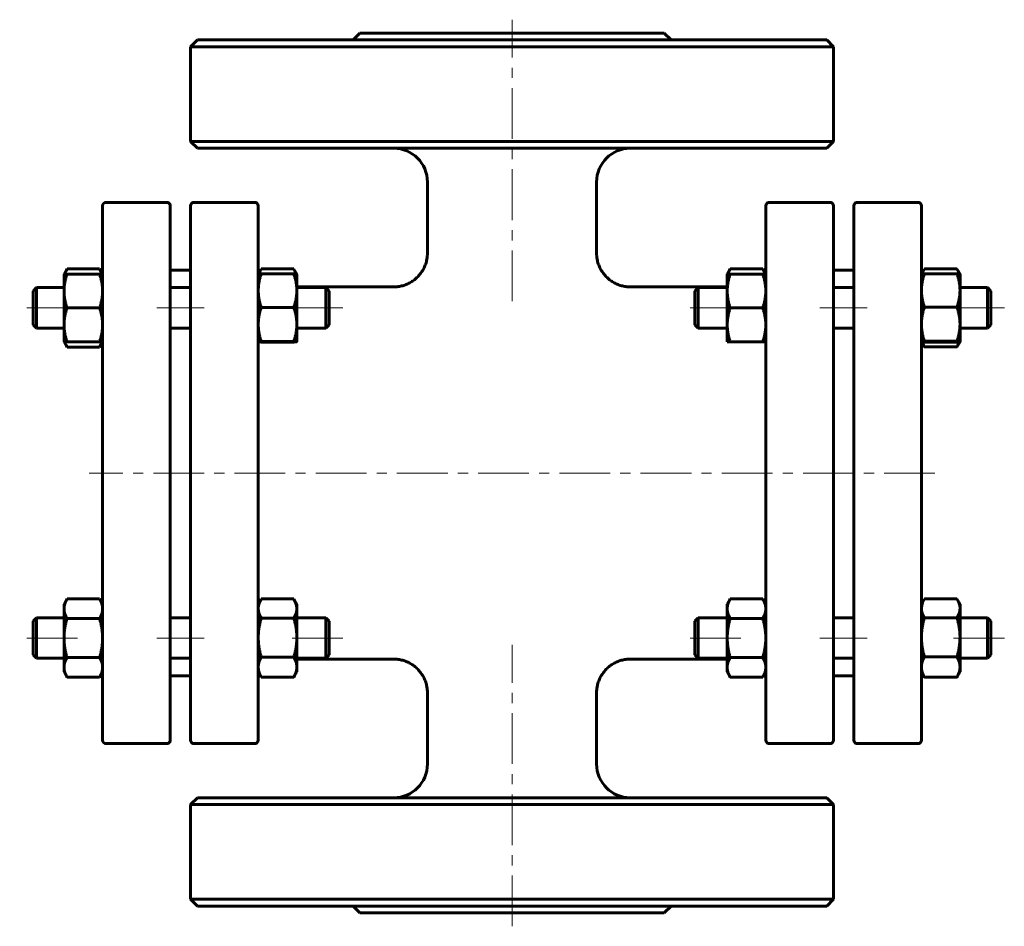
# Model space of a CAD drawing. Header units: millimetres. Extents: x 240 to 386, y 138 to 272.
import ezdxf

# ---------------------------------------------------------------- set-up
doc = ezdxf.new("R2010")
doc.units = ezdxf.units.MM
doc.linetypes.add('K5LT_AXLED', pattern=[12, 7.5, -1.5, 1.5, -1.5])
doc.linetypes.add('K5LT_BASIC', pattern=[0])
doc.layers.add('Системный слой (1)', color=7, linetype='Continuous', true_color=0x6c6c6c)

# ---------------------------------------------------------------- blocks, each defined once
blk = doc.blocks.new('U0')
at = {"layer": 'Системный слой (1)', "linetype": 'K5LT_BASIC', "lineweight": 60}
for p, q in [((378.88, 223.27), (379.01, 223.52)), ((379.01, 223.52), (379.12, 223.77)), ((379.12, 223.77), (379.2, 224))]:
    blk.add_line(p, q, dxfattribs=at)
blk = doc.blocks.new('U1')
at = {"layer": 'Системный слой (1)', "linetype": 'K5LT_BASIC', "lineweight": 60}
for p, q in [((373.8, 234.28), (373.73, 234.07)), ((373.9, 234.5), (373.8, 234.28)), ((374.03, 234.73), (373.9, 234.5)), ((374.04, 234.76), (374.03, 234.73)), ((374.06, 234.78), (374.04, 234.76)), ((374.07, 234.81), (374.06, 234.78))]:
    blk.add_line(p, q, dxfattribs=at)
blk = doc.blocks.new('U2')
at = {"layer": 'Системный слой (1)', "linetype": 'K5LT_BASIC', "lineweight": 60}
for p, q in [((378.89, 234.78), (378.88, 234.81)), ((378.91, 234.76), (378.89, 234.78)), ((378.92, 234.73), (378.91, 234.76)), ((379.05, 234.5), (378.92, 234.73)), ((379.15, 234.28), (379.05, 234.5)), ((379.22, 234.07), (379.15, 234.28))]:
    blk.add_line(p, q, dxfattribs=at)
blk = doc.blocks.new('U3')
at = {"layer": 'Системный слой (1)', "linetype": 'K5LT_BASIC', "lineweight": 60}
for p, q in [((373.75, 224), (373.83, 223.77)), ((373.83, 223.77), (373.94, 223.52)), ((373.94, 223.52), (374.07, 223.27))]:
    blk.add_line(p, q, dxfattribs=at)
blk = doc.blocks.new('U4')
at = {"layer": 'Системный слой (1)', "linetype": 'K5LT_BASIC', "lineweight": 60}
for p, q in [((350.32, 234.54), (350.18, 234.81)), ((350.44, 234.28), (350.32, 234.54)), ((350.52, 234.04), (350.44, 234.28))]:
    blk.add_line(p, q, dxfattribs=at)
blk = doc.blocks.new('U5')
at = {"layer": 'Системный слой (1)', "linetype": 'K5LT_BASIC', "lineweight": 60}
for p, q in [((345.11, 234.28), (345.03, 234.04)), ((345.23, 234.54), (345.11, 234.28)), ((345.37, 234.81), (345.23, 234.54))]:
    blk.add_line(p, q, dxfattribs=at)
blk = doc.blocks.new('U6')
at = {"layer": 'Системный слой (1)', "linetype": 'K5LT_BASIC', "lineweight": 60}
for p, q in [((280.89, 234.79), (280.88, 234.81)), ((280.9, 234.78), (280.89, 234.79)), ((280.91, 234.76), (280.9, 234.78)), ((281.04, 234.52), (280.91, 234.76)), ((281.14, 234.28), (281.04, 234.52)), ((281.22, 234.06), (281.14, 234.28))]:
    blk.add_line(p, q, dxfattribs=at)
blk = doc.blocks.new('U7')
at = {"layer": 'Системный слой (1)', "linetype": 'K5LT_BASIC', "lineweight": 60}
for p, q in [((275.81, 234.28), (275.73, 234.06)), ((275.91, 234.52), (275.81, 234.28)), ((276.04, 234.76), (275.91, 234.52)), ((276.05, 234.78), (276.04, 234.76)), ((276.06, 234.79), (276.05, 234.78)), ((276.07, 234.81), (276.06, 234.79))]:
    blk.add_line(p, q, dxfattribs=at)
blk = doc.blocks.new('U8')
at = {"layer": 'Системный слой (1)', "linetype": 'K5LT_BASIC', "lineweight": 60}
for p, q in [((247.03, 224.04), (247.11, 223.79)), ((247.11, 223.79), (247.23, 223.53)), ((247.23, 223.53), (247.37, 223.26))]:
    blk.add_line(p, q, dxfattribs=at)
blk = doc.blocks.new('U9')
at = {"layer": 'Системный слой (1)', "linetype": 'K5LT_BASIC', "lineweight": 60}
for p, q in [((247.11, 234.28), (247.03, 234.04)), ((247.23, 234.54), (247.11, 234.28)), ((247.37, 234.81), (247.23, 234.54))]:
    blk.add_line(p, q, dxfattribs=at)
blk = doc.blocks.new('U10')
at = {"layer": 'Системный слой (1)', "linetype": 'K5LT_BASIC', "lineweight": 60}
for p, q in [((252.18, 223.26), (252.32, 223.53)), ((252.32, 223.53), (252.44, 223.79)), ((252.44, 223.79), (252.52, 224.04))]:
    blk.add_line(p, q, dxfattribs=at)
blk = doc.blocks.new('U11')
at = {"layer": 'Системный слой (1)', "linetype": 'K5LT_BASIC', "lineweight": 60}
for p, q in [((252.32, 234.54), (252.18, 234.81)), ((252.44, 234.28), (252.32, 234.54)), ((252.52, 234.04), (252.44, 234.28))]:
    blk.add_line(p, q, dxfattribs=at)
blk = doc.blocks.new('U12')
at = {"layer": 'Системный слой (1)', "linetype": 'K5LT_BASIC', "lineweight": 60}
for p, q in [((378.89, 185.99), (378.88, 186.02)), ((378.91, 185.97), (378.89, 185.99)), ((378.92, 185.94), (378.91, 185.97)), ((379.15, 185.49), (378.92, 185.94)), ((379.28, 185.06), (379.15, 185.49)), ((379.33, 184.63), (379.28, 185.06))]:
    blk.add_line(p, q, dxfattribs=at)
blk = doc.blocks.new('U13')
at = {"layer": 'Системный слой (1)', "linetype": 'K5LT_BASIC', "lineweight": 60}
for p, q in [((373.67, 185.06), (373.63, 184.63)), ((373.8, 185.49), (373.67, 185.06)), ((374.03, 185.94), (373.8, 185.49)), ((374.04, 185.97), (374.03, 185.94)), ((374.06, 185.99), (374.04, 185.97)), ((374.07, 186.02), (374.06, 185.99))]:
    blk.add_line(p, q, dxfattribs=at)
blk = doc.blocks.new('U14')
at = {"layer": 'Системный слой (1)', "linetype": 'K5LT_BASIC', "lineweight": 60}
for p, q in [((280.88, 223.99), (281.13, 224.01)), ((281.13, 224.01), (281.27, 224.02)), ((281.27, 224.02), (281.33, 224.04)), ((281.33, 224.04), (281.33, 224.04)), ((281.33, 224.04), (281.33, 224.04)), ((281.33, 224.04), (281.33, 224.04))]:
    blk.add_line(p, q, dxfattribs=at)
blk = doc.blocks.new('U15')
at = {"layer": 'Системный слой (1)', "linetype": 'K5LT_BASIC', "lineweight": 60}
for p, q in [((275.63, 224.04), (275.63, 224.04)), ((275.63, 224.04), (275.63, 224.04)), ((275.63, 224.04), (275.63, 224.04)), ((275.63, 224.04), (275.68, 224.02)), ((275.68, 224.02), (275.83, 224.01)), ((275.83, 224.01), (276.07, 223.99))]:
    blk.add_line(p, q, dxfattribs=at)
blk = doc.blocks.new('U16')
at = {"layer": 'Системный слой (1)', "linetype": 'K5LT_BASIC', "lineweight": 60}
for p, q in [((373.63, 224.04), (373.63, 224.04)), ((373.63, 224.04), (373.63, 224.04)), ((373.63, 224.04), (373.63, 224.04)), ((373.63, 224.04), (373.68, 224.01)), ((373.68, 224.01), (373.83, 223.99)), ((373.83, 223.99), (374.07, 223.97))]:
    blk.add_line(p, q, dxfattribs=at)
blk = doc.blocks.new('U17')
at = {"layer": 'Системный слой (1)', "linetype": 'K5LT_BASIC', "lineweight": 60}
for p, q in [((378.88, 223.97), (379.12, 223.99)), ((379.12, 223.99), (379.27, 224.01)), ((379.27, 224.01), (379.33, 224.04)), ((379.33, 224.04), (379.33, 224.04)), ((379.33, 224.04), (379.33, 224.04)), ((379.33, 224.04), (379.33, 224.04))]:
    blk.add_line(p, q, dxfattribs=at)
blk = doc.blocks.new('U18')
at = {"layer": 'Системный слой (1)', "linetype": 'K5LT_BASIC', "lineweight": 60}
for p, q in [((281.33, 177.14), (295.63, 177.14)), ((330.62, 177.14), (344.93, 177.14))]:
    blk.add_line(p, q, dxfattribs=at)
blk = doc.blocks.new('U19')
at = {"layer": 'Системный слой (1)', "linetype": 'K5LT_BASIC', "lineweight": 60}
for p, q in [((281.33, 232.14), (295.63, 232.14)), ((330.62, 232.14), (344.93, 232.14))]:
    blk.add_line(p, q, dxfattribs=at)
blk = doc.blocks.new('U20')
at = {"layer": 'Системный слой (1)', "linetype": 'K5LT_BASIC', "lineweight": 60}
for p, q in [((280.89, 186), (280.88, 186.02)), ((280.9, 185.99), (280.89, 186)), ((280.91, 185.97), (280.9, 185.99)), ((281.14, 185.5), (280.91, 185.97)), ((281.28, 185.05), (281.14, 185.5)), ((281.33, 184.61), (281.28, 185.05))]:
    blk.add_line(p, q, dxfattribs=at)
blk = doc.blocks.new('U21')
at = {"layer": 'Системный слой (1)', "linetype": 'K5LT_BASIC', "lineweight": 60}
for p, q in [((275.67, 185.05), (275.63, 184.61)), ((275.81, 185.5), (275.67, 185.05)), ((276.04, 185.97), (275.81, 185.5)), ((276.05, 185.99), (276.04, 185.97)), ((276.06, 186), (276.05, 185.99)), ((276.07, 186.02), (276.06, 186))]:
    blk.add_line(p, q, dxfattribs=at)

msp = doc.modelspace()

# ---------------------------------------------------------------- linework, layer by layer
at = {"layer": 'Системный слой (1)', "linetype": 'K5LT_AXLED', "lineweight": 18}
for p, q in [((313.13, 230.03), (313.13, 271.64)), ((248.93, 229.04), (240.38, 229.04)), ((267.63, 229.04), (260.63, 229.04)), ((288.13, 229.04), (279.33, 229.04)), ((346.93, 229.04), (338.13, 229.04)), ((365.63, 229.04), (358.63, 229.04)), ((385.88, 229.04), (377.33, 229.04)), ((375.63, 204.64), (250.63, 204.64)), ((248.93, 180.25), (240.38, 180.25)), ((267.63, 180.25), (260.63, 180.25)), ((288.13, 180.25), (279.33, 180.25)), ((313.13, 137.64), (313.13, 179.26)), ((346.93, 180.25), (338.13, 180.25)), ((365.63, 180.25), (358.63, 180.25)), ((385.88, 180.25), (377.33, 180.25))]:
    msp.add_line(p, q, dxfattribs=at)
at = {"layer": 'Системный слой (1)', "linetype": 'K5LT_BASIC', "lineweight": 60}
for p, q in [((290.63, 269.64), (289.63, 268.64)), ((290.63, 269.64), (335.63, 269.64)), ((335.63, 269.64), (336.63, 268.64)), ((266.63, 268.64), (265.63, 267.64)), ((359.63, 268.64), (266.63, 268.64)), ((359.63, 268.64), (360.63, 267.64)), ((265.63, 253.64), (265.63, 267.64)), ((265.63, 267.64), (360.63, 267.64)), ((360.63, 253.64), (360.63, 267.64)), ((266.63, 252.64), (265.63, 253.64)), ((265.63, 253.64), (360.63, 253.64)), ((359.63, 252.64), (360.63, 253.64)), ((266.63, 252.64), (359.63, 252.64)), ((300.63, 237.14), (300.63, 247.64)), ((325.63, 237.14), (325.63, 247.64)), ((253.13, 244.64), (262.13, 244.64)), ((275.13, 244.64), (266.13, 244.64)), ((360.13, 244.64), (351.13, 244.64)), ((364.13, 244.64), (373.13, 244.64)), ((252.63, 232.57), (252.63, 244.14)), ((262.63, 244.14), (262.63, 165.14)), ((265.63, 165.14), (265.63, 244.14)), ((275.63, 244.14), (275.63, 232.57)), ((350.63, 244.14), (350.63, 232.57)), ((360.63, 165.14), (360.63, 244.14)), ((363.63, 244.14), (363.63, 165.14)), ((373.63, 232.57), (373.63, 244.14)), ((246.93, 234.04), (247.37, 234.81)), ((247.37, 234.81), (252.18, 234.81)), ((252.63, 234.04), (252.18, 234.81)), ((262.63, 234.64), (265.63, 234.64)), ((275.63, 234.04), (276.05, 234.76)), ((276.07, 234.81), (280.88, 234.81)), ((281.33, 234.04), (280.91, 234.76)), ((344.93, 234.04), (345.37, 234.81)), ((345.37, 234.81), (350.18, 234.81)), ((350.63, 234.04), (350.18, 234.81)), ((360.63, 234.64), (363.63, 234.64)), ((373.63, 234.04), (374.03, 234.74)), ((374.07, 234.81), (378.88, 234.81)), ((379.33, 234.04), (378.92, 234.74)), ((246.93, 231.54), (246.93, 234.04)), ((246.93, 234.04), (247.37, 234.04)), ((247.37, 234.04), (252.18, 234.04)), ((252.18, 234.04), (252.63, 234.04)), ((276.07, 234.08), (280.88, 234.08)), ((281.33, 234.04), (281.33, 234.04)), ((281.33, 234.04), (281.33, 231.6)), ((344.93, 234.04), (345.37, 234.04)), ((344.93, 231.54), (344.93, 234.04)), ((345.37, 234.04), (350.18, 234.04)), ((350.18, 234.04), (350.63, 234.04)), ((374.07, 234.1), (378.88, 234.1)), ((379.33, 234.04), (379.33, 231.64)), ((379.33, 234.04), (379.33, 234.04)), ((242.38, 231.54), (242.88, 232.04)), ((242.38, 226.54), (242.38, 231.54)), ((242.88, 232.04), (242.88, 226.04)), ((242.88, 232.04), (246.93, 232.04)), ((246.93, 226.54), (246.93, 231.54)), ((252.63, 176.71), (252.63, 232.57)), ((262.63, 232.04), (265.63, 232.04)), ((275.63, 232.57), (275.63, 176.71)), ((281.33, 232.04), (285.63, 232.04)), ((281.33, 231.6), (281.33, 226.6)), ((286.13, 231.54), (285.63, 232.04)), ((285.63, 226.04), (285.63, 232.04)), ((286.13, 231.54), (286.13, 226.54)), ((340.13, 231.54), (340.63, 232.04)), ((340.13, 231.54), (340.13, 226.54)), ((340.63, 232.04), (344.93, 232.04)), ((340.63, 226.04), (340.63, 232.04)), ((344.93, 226.54), (344.93, 231.54)), ((350.63, 232.57), (350.63, 176.71)), ((360.63, 232.04), (363.63, 232.04)), ((373.63, 176.71), (373.63, 232.57)), ((379.33, 232.04), (383.38, 232.04)), ((379.33, 231.64), (379.33, 226.64)), ((383.38, 232.04), (383.38, 226.04)), ((383.88, 231.54), (383.38, 232.04)), ((383.88, 226.54), (383.88, 231.54)), ((247.37, 229.04), (252.18, 229.04)), ((276.07, 229.12), (280.88, 229.12)), ((345.37, 229.04), (350.18, 229.04)), ((374.07, 229.17), (378.88, 229.17)), ((242.38, 226.54), (242.88, 226.04)), ((242.88, 226.04), (246.93, 226.04)), ((246.93, 224.04), (246.93, 226.54)), ((262.63, 226.04), (265.63, 226.04)), ((281.33, 226.6), (281.33, 224.04)), ((281.33, 226.04), (285.63, 226.04)), ((286.13, 226.54), (285.63, 226.04)), ((340.13, 226.54), (340.63, 226.04)), ((340.63, 226.04), (344.93, 226.04)), ((344.93, 224.04), (344.93, 226.54)), ((360.63, 226.04), (363.63, 226.04)), ((379.33, 226.64), (379.33, 224.04)), ((379.33, 226.04), (383.38, 226.04)), ((383.88, 226.54), (383.38, 226.04)), ((276.07, 224.08), (280.88, 224.08)), ((374.07, 224.11), (378.88, 224.11)), ((247.37, 224.04), (246.93, 224.04)), ((246.93, 224.04), (247.37, 223.26)), ((247.37, 224.04), (252.18, 224.04)), ((247.37, 223.26), (252.18, 223.26)), ((252.63, 224.04), (252.18, 224.04)), ((252.63, 224.04), (252.18, 223.26)), ((276.07, 223.99), (280.88, 223.99)), ((281.33, 224.04), (281.33, 224.04)), ((281.33, 224.04), (281.33, 224.04)), ((345.37, 224.04), (344.93, 224.04)), ((345.37, 224.04), (350.18, 224.04)), ((350.63, 224.04), (350.18, 224.04)), ((373.63, 224.04), (374.03, 223.34)), ((374.07, 223.97), (378.88, 223.97)), ((374.07, 223.27), (378.88, 223.27)), ((379.33, 224.04), (378.92, 223.34)), ((379.33, 224.04), (379.33, 224.04)), ((379.33, 224.04), (379.33, 224.04)), ((246.93, 185.25), (247.37, 186.02)), ((246.93, 184.58), (246.93, 185.25)), ((247.37, 186.02), (252.18, 186.02)), ((252.63, 185.25), (252.18, 186.02)), ((275.63, 185.25), (276.05, 185.97)), ((276.07, 186.02), (280.88, 186.02)), ((281.33, 185.25), (280.91, 185.97)), ((281.33, 185.25), (281.33, 184.61)), ((344.93, 185.25), (345.37, 186.02)), ((344.93, 184.58), (344.93, 185.25)), ((345.37, 186.02), (350.18, 186.02)), ((350.63, 185.25), (350.18, 186.02)), ((373.63, 185.25), (374.03, 185.95)), ((374.07, 186.02), (378.88, 186.02)), ((379.33, 185.25), (378.92, 185.94)), ((379.33, 185.25), (379.33, 184.63)), ((246.93, 180.25), (246.93, 184.58)), ((281.33, 184.61), (281.33, 180.32)), ((344.93, 180.25), (344.93, 184.58)), ((379.33, 184.63), (379.33, 180.37)), ((242.38, 182.75), (242.88, 183.25)), ((242.38, 177.75), (242.38, 182.75)), ((242.88, 183.25), (242.88, 177.25)), ((242.88, 183.25), (246.93, 183.25)), ((247.37, 183.13), (252.18, 183.13)), ((262.63, 183.25), (265.63, 183.25)), ((276.07, 183.21), (280.88, 183.21)), ((281.33, 183.25), (285.63, 183.25)), ((285.63, 177.25), (285.63, 183.25)), ((286.13, 182.75), (285.63, 183.25)), ((286.13, 182.75), (286.13, 177.75)), ((340.13, 182.75), (340.63, 183.25)), ((340.13, 182.75), (340.13, 177.75)), ((340.63, 183.25), (344.93, 183.25)), ((340.63, 177.25), (340.63, 183.25)), ((345.37, 183.13), (350.18, 183.13)), ((360.63, 183.25), (363.63, 183.25)), ((374.07, 183.25), (378.88, 183.25)), ((379.33, 183.25), (383.38, 183.25)), ((383.38, 183.25), (383.38, 177.25)), ((383.88, 182.75), (383.38, 183.25)), ((383.88, 177.75), (383.88, 182.75)), ((246.93, 175.92), (246.93, 180.25)), ((281.33, 180.32), (281.33, 175.95)), ((344.93, 175.92), (344.93, 180.25)), ((379.33, 180.37), (379.33, 175.98)), ((242.38, 177.75), (242.88, 177.25)), ((286.13, 177.75), (285.63, 177.25)), ((340.13, 177.75), (340.63, 177.25)), ((383.88, 177.75), (383.38, 177.25)), ((242.88, 177.25), (246.93, 177.25)), ((247.37, 177.36), (252.18, 177.36)), ((252.63, 165.14), (252.63, 176.71)), ((262.63, 177.25), (265.63, 177.25)), ((275.63, 176.71), (275.63, 165.14)), ((276.07, 177.43), (280.88, 177.43)), ((281.33, 177.25), (285.63, 177.25)), ((340.63, 177.25), (344.93, 177.25)), ((345.37, 177.36), (350.18, 177.36)), ((350.63, 176.71), (350.63, 165.14)), ((360.63, 177.25), (363.63, 177.25)), ((373.63, 165.14), (373.63, 176.71)), ((374.07, 177.48), (378.88, 177.48)), ((379.33, 177.25), (383.38, 177.25)), ((246.93, 175.25), (246.93, 175.92)), ((246.93, 175.25), (247.37, 174.47)), ((252.63, 175.25), (252.18, 174.47)), ((262.63, 174.64), (265.63, 174.64)), ((275.63, 175.25), (276.05, 174.52)), ((281.33, 175.25), (280.91, 174.52)), ((281.33, 175.95), (281.33, 175.25)), ((344.93, 175.25), (344.93, 175.92)), ((344.93, 175.25), (345.37, 174.47)), ((350.63, 175.25), (350.18, 174.47)), ((360.63, 174.64), (363.63, 174.64)), ((373.63, 175.25), (374.03, 174.55)), ((379.33, 175.25), (378.92, 174.55)), ((379.33, 175.98), (379.33, 175.25)), ((247.37, 174.47), (252.18, 174.47)), ((276.07, 174.47), (280.88, 174.47)), ((345.37, 174.47), (350.18, 174.47)), ((374.07, 174.47), (378.88, 174.47)), ((300.63, 161.64), (300.63, 172.15)), ((325.63, 161.64), (325.63, 172.15)), ((253.13, 164.64), (262.13, 164.64)), ((275.13, 164.64), (266.13, 164.64)), ((360.13, 164.64), (351.13, 164.64)), ((364.13, 164.64), (373.13, 164.64)), ((266.63, 156.64), (265.63, 155.64)), ((266.63, 156.64), (359.63, 156.64)), ((359.63, 156.64), (360.63, 155.64)), ((265.63, 155.64), (360.63, 155.64)), ((265.63, 141.64), (265.63, 155.64)), ((360.63, 141.64), (360.63, 155.64)), ((266.63, 140.64), (265.63, 141.64)), ((265.63, 141.64), (360.63, 141.64)), ((359.63, 140.64), (360.63, 141.64)), ((266.63, 140.64), (359.63, 140.64)), ((290.63, 139.64), (289.63, 140.64)), ((335.63, 139.64), (336.63, 140.64)), ((290.63, 139.64), (335.63, 139.64))]:
    msp.add_line(p, q, dxfattribs=at)
for centre, radius, start, end in [((295.63, 247.64), 5, 0, 90), ((330.63, 247.64), 5, 90, 180), ((253.13, 244.14), 0.5, 90, 180), ((262.13, 244.14), 0.5, 0, 90), ((266.13, 244.14), 0.5, 90, 180), ((275.13, 244.14), 0.5, 0, 90), ((351.13, 244.14), 0.5, 90, 180), ((360.13, 244.14), 0.5, 0, 90), ((364.13, 244.14), 0.5, 90, 180), ((373.13, 244.14), 0.5, 0, 90), ((277.63, 234.14), 2, 180, 182.9297), ((348.63, 234.14), 2, 356.9959, 0), ((277.63, 175.14), 2, 177.1213, 180), ((348.63, 175.14), 2, 0, 2.8787), ((253.13, 165.14), 0.5, 180, 270), ((262.13, 165.14), 0.5, 270, 0), ((266.13, 165.14), 0.5, 180, 270), ((275.13, 165.14), 0.5, 270, 0), ((351.13, 165.14), 0.5, 180, 270), ((360.13, 165.14), 0.5, 270, 0), ((364.13, 165.14), 0.5, 180, 270), ((373.13, 165.14), 0.5, 270, 0), ((295.63, 161.64), 5, 270, 0), ((330.63, 161.64), 5, 180, 270)]:
    msp.add_arc(centre, radius, start, end, dxfattribs=at)
for points, knots in [([(300.63, 237.14), (300.63, 237.14), (300.63, 237.13), (300.63, 237.13), (300.63, 237.12), (300.63, 237.11), (300.63, 237.11), (300.63, 237.09), (300.63, 237.08), (300.63, 237.04), (300.63, 237.02), (300.63, 236.94), (300.62, 236.9), (300.62, 236.76), (300.61, 236.67), (300.58, 236.4), (300.55, 236.22), (300.46, 235.83), (300.39, 235.62), (300.24, 235.21), (300.16, 235.01), (299.95, 234.63), (299.84, 234.45), (299.59, 234.09), (299.45, 233.92), (299.16, 233.6), (299, 233.45), (298.67, 233.17), (298.49, 233.04), (298.13, 232.81), (297.95, 232.71), (297.55, 232.52), (297.34, 232.44), (296.92, 232.31), (296.7, 232.25), (296.26, 232.17), (296.04, 232.15), (295.76, 232.14), (295.69, 232.14), (295.63, 232.14)], [0, 0, 0, 0, 0.017125, 0.017125, 0.042813, 0.042813, 0.089906, 0.089906, 0.179813, 0.179813, 0.355344, 0.355344, 0.697844, 0.697844, 1.36572, 1.36572, 2.667222, 2.667222, 4.256223, 4.256223, 5.835448, 5.835448, 7.402773, 7.402773, 8.998125, 8.998125, 10.585139, 10.585139, 12.134596, 12.134596, 13.681623, 13.681623, 15.31271, 15.31271, 16.942659, 16.942659, 18.54207, 18.54207, 18.99893, 18.99893, 18.99893, 18.99893]), ([(325.62, 237.14), (325.62, 237.13), (325.62, 237.13), (325.62, 237.13), (325.62, 237.12), (325.62, 237.11), (325.62, 237.11), (325.62, 237.09), (325.62, 237.08), (325.62, 237.04), (325.62, 237.01), (325.63, 236.94), (325.63, 236.9), (325.64, 236.76), (325.64, 236.67), (325.68, 236.4), (325.71, 236.22), (325.79, 235.83), (325.86, 235.62), (326.01, 235.21), (326.1, 235.01), (326.3, 234.63), (326.41, 234.45), (326.66, 234.09), (326.8, 233.92), (327.1, 233.6), (327.25, 233.45), (327.59, 233.17), (327.76, 233.04), (328.12, 232.81), (328.3, 232.71), (328.7, 232.52), (328.91, 232.44), (329.34, 232.31), (329.56, 232.25), (329.99, 232.17), (330.21, 232.15), (330.5, 232.14), (330.56, 232.14), (330.62, 232.14)], [0, 0, 0, 0, 0.017127, 0.017127, 0.042817, 0.042817, 0.089915, 0.089915, 0.17983, 0.17983, 0.355378, 0.355378, 0.697911, 0.697911, 1.36585, 1.36585, 2.667476, 2.667476, 4.256637, 4.256637, 5.835975, 5.835975, 7.403474, 7.403474, 8.998987, 8.998987, 10.586127, 10.586127, 12.135677, 12.135677, 13.68293, 13.68293, 15.31419, 15.31419, 16.944278, 16.944278, 18.543794, 18.543794, 18.99893, 18.99893, 18.99893, 18.99893]), ([(300.63, 172.15), (300.63, 172.15), (300.63, 172.15), (300.63, 172.16), (300.63, 172.16), (300.63, 172.17), (300.63, 172.18), (300.63, 172.2), (300.63, 172.21), (300.63, 172.24), (300.63, 172.27), (300.63, 172.34), (300.62, 172.39), (300.61, 172.52), (300.61, 172.62), (300.58, 172.88), (300.55, 173.06), (300.46, 173.45), (300.4, 173.66), (300.24, 174.07), (300.16, 174.27), (299.96, 174.65), (299.84, 174.83), (299.59, 175.19), (299.45, 175.36), (299.16, 175.68), (299, 175.84), (298.67, 176.11), (298.5, 176.24), (298.14, 176.47), (297.95, 176.57), (297.56, 176.76), (297.35, 176.84), (296.92, 176.98), (296.7, 177.03), (296.26, 177.11), (296.04, 177.13), (295.76, 177.14), (295.7, 177.15), (295.63, 177.15)], [0, 0, 0, 0, 0.017071, 0.017071, 0.042677, 0.042677, 0.089621, 0.089621, 0.179242, 0.179242, 0.354217, 0.354217, 0.695631, 0.695631, 1.361388, 1.361388, 2.658761, 2.658761, 4.248098, 4.248098, 5.827659, 5.827659, 7.394958, 7.394958, 8.990053, 8.990053, 10.576588, 10.576588, 12.125302, 12.125302, 13.671284, 13.671284, 15.302443, 15.302443, 16.93316, 16.93316, 18.534386, 18.534386, 18.998933, 18.998933, 18.998933, 18.998933]), ([(325.62, 172.15), (325.62, 172.15), (325.62, 172.15), (325.62, 172.16), (325.62, 172.16), (325.62, 172.17), (325.62, 172.18), (325.62, 172.2), (325.62, 172.21), (325.62, 172.24), (325.62, 172.27), (325.63, 172.34), (325.63, 172.39), (325.64, 172.53), (325.64, 172.62), (325.68, 172.88), (325.71, 173.06), (325.79, 173.45), (325.86, 173.66), (326.01, 174.07), (326.1, 174.27), (326.3, 174.65), (326.41, 174.83), (326.66, 175.19), (326.8, 175.36), (327.09, 175.69), (327.25, 175.84), (327.58, 176.11), (327.75, 176.24), (328.11, 176.47), (328.3, 176.57), (328.7, 176.76), (328.91, 176.84), (329.33, 176.98), (329.55, 177.03), (329.99, 177.11), (330.21, 177.13), (330.49, 177.14), (330.56, 177.15), (330.62, 177.15)], [0, 0, 0, 0, 0.017072, 0.017072, 0.04268, 0.04268, 0.089628, 0.089628, 0.179255, 0.179255, 0.354243, 0.354243, 0.695681, 0.695681, 1.361486, 1.361486, 2.658953, 2.658953, 4.248411, 4.248411, 5.828057, 5.828057, 7.395487, 7.395487, 8.990703, 8.990703, 10.577333, 10.577333, 12.126117, 12.126117, 13.67227, 13.67227, 15.303562, 15.303562, 16.934383, 16.934383, 18.53569, 18.53569, 18.998933, 18.998933, 18.998933, 18.998933])]:
    msp.add_open_spline(points, degree=3, knots=knots, dxfattribs=at)
for points, weights in [([(247.37, 234.04), (246.93, 232.7), (246.93, 231.54)], [1, 1.0379548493, 1]), ([(252.63, 231.54), (252.63, 232.7), (252.18, 234.04)], [1, 1.0379548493, 1]), ([(275.63, 234.04), (275.64, 234.06), (276.07, 234.08)], [1.00196764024, 1.03694411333, 1]), ([(276.07, 234.08), (275.63, 232.75), (275.63, 231.6)], [1, 1.0379548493, 1]), ([(281.33, 231.6), (281.33, 232.75), (280.88, 234.08)], [1, 1.0379548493, 1]), ([(280.88, 234.08), (281.31, 234.06), (281.33, 234.04)], [1, 1.03694694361, 1.00196228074]), ([(345.37, 234.04), (344.93, 232.7), (344.93, 231.54)], [1, 1.0379548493, 1]), ([(350.63, 231.54), (350.63, 232.7), (350.18, 234.04)], [1, 1.0379548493, 1]), ([(374.07, 234.1), (373.63, 232.78), (373.63, 231.64)], [1, 1.0379548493, 1]), ([(373.63, 234.04), (373.64, 234.07), (374.07, 234.1)], [1.00310603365, 1.03633248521, 1]), ([(379.33, 231.64), (379.33, 232.78), (378.88, 234.1)], [1, 1.0379548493, 1]), ([(378.88, 234.1), (379.31, 234.07), (379.33, 234.04)], [1, 1.036336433, 1.00309881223]), ([(246.93, 231.54), (246.93, 230.38), (247.37, 229.04)], [1, 1.0379548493, 1]), ([(252.18, 229.04), (252.63, 230.38), (252.63, 231.54)], [1, 1.0379548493, 1]), ([(275.63, 231.6), (275.63, 230.45), (276.07, 229.12)], [1, 1.0379548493, 1]), ([(280.88, 229.12), (281.33, 230.45), (281.33, 231.6)], [1, 1.0379548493, 1]), ([(344.93, 231.54), (344.93, 230.38), (345.37, 229.04)], [1, 1.0379548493, 1]), ([(350.18, 229.04), (350.63, 230.38), (350.63, 231.54)], [1, 1.0379548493, 1]), ([(373.63, 231.64), (373.63, 230.49), (374.07, 229.17)], [1, 1.0379548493, 1]), ([(378.88, 229.17), (379.33, 230.49), (379.33, 231.64)], [1, 1.0379548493, 1]), ([(247.37, 229.04), (246.93, 227.7), (246.93, 226.54)], [1, 1.0379548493, 1]), ([(252.63, 226.54), (252.63, 227.7), (252.18, 229.04)], [1, 1.0379548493, 1]), ([(276.07, 229.12), (275.63, 227.77), (275.63, 226.6)], [1, 1.0379548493, 1]), ([(281.33, 226.6), (281.33, 227.77), (280.88, 229.12)], [1, 1.0379548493, 1]), ([(345.37, 229.04), (344.93, 227.7), (344.93, 226.54)], [1, 1.0379548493, 1]), ([(350.63, 226.54), (350.63, 227.7), (350.18, 229.04)], [1, 1.0379548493, 1]), ([(374.07, 229.17), (373.63, 227.82), (373.63, 226.64)], [1, 1.0379548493, 1]), ([(379.33, 226.64), (379.33, 227.82), (378.88, 229.17)], [1, 1.0379548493, 1]), ([(246.93, 226.54), (246.93, 225.38), (247.37, 224.04)], [1, 1.0379548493, 1]), ([(252.18, 224.04), (252.63, 225.38), (252.63, 226.54)], [1, 1.0379548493, 1]), ([(275.63, 226.6), (275.63, 225.43), (276.07, 224.08)], [1, 1.0379548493, 1]), ([(280.88, 224.08), (281.33, 225.43), (281.33, 226.6)], [1, 1.0379548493, 1]), ([(344.93, 226.54), (344.93, 225.38), (345.37, 224.04)], [1, 1.0379548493, 1]), ([(350.18, 224.04), (350.63, 225.38), (350.63, 226.54)], [1, 1.0379548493, 1]), ([(373.63, 226.64), (373.63, 225.46), (374.07, 224.11)], [1, 1.0379548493, 1]), ([(378.88, 224.11), (379.33, 225.46), (379.33, 226.64)], [1, 1.0379548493, 1]), ([(276.07, 224.08), (275.63, 224.06), (275.63, 224.04)], [1, 1.0379548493, 1]), ([(281.33, 224.04), (281.33, 224.06), (280.88, 224.08)], [1, 1.0379548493, 1]), ([(374.07, 224.11), (373.63, 224.07), (373.63, 224.04)], [1, 1.0379548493, 1]), ([(379.33, 224.04), (379.33, 224.07), (378.88, 224.11)], [1, 1.0379548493, 1]), ([(374.07, 223.27), (374.05, 223.3), (374.03, 223.34)], [1, 1.00184922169, 1.00351824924]), ([(378.92, 223.34), (378.9, 223.3), (378.88, 223.27)], [1.00352501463, 1.00185297, 1]), ([(247.37, 186.02), (246.93, 185.25), (246.93, 184.58)], [1, 1.0379548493, 1]), ([(252.63, 184.58), (252.63, 185.25), (252.18, 186.02)], [1, 1.0379548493, 1]), ([(345.37, 186.02), (344.93, 185.25), (344.93, 184.58)], [1, 1.0379548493, 1]), ([(350.63, 184.58), (350.63, 185.25), (350.18, 186.02)], [1, 1.0379548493, 1]), ([(246.93, 184.58), (246.93, 183.91), (247.37, 183.13)], [1, 1.0379548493, 1]), ([(252.18, 183.13), (252.63, 183.91), (252.63, 184.58)], [1, 1.0379548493, 1]), ([(275.63, 184.61), (275.63, 183.96), (276.07, 183.21)], [1, 1.0379548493, 1]), ([(280.88, 183.21), (281.33, 183.96), (281.33, 184.61)], [1, 1.0379548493, 1]), ([(344.93, 184.58), (344.93, 183.91), (345.37, 183.13)], [1, 1.0379548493, 1]), ([(350.18, 183.13), (350.63, 183.91), (350.63, 184.58)], [1, 1.0379548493, 1]), ([(373.63, 184.63), (373.63, 183.99), (374.07, 183.25)], [1, 1.0379548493, 1]), ([(378.88, 183.25), (379.33, 183.99), (379.33, 184.63)], [1, 1.0379548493, 1]), ([(247.37, 183.13), (246.93, 181.59), (246.93, 180.25)], [1, 1.0379548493, 1]), ([(252.63, 180.25), (252.63, 181.59), (252.18, 183.13)], [1, 1.0379548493, 1]), ([(276.07, 183.21), (275.63, 181.66), (275.63, 180.32)], [1, 1.0379548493, 1]), ([(281.33, 180.32), (281.33, 181.66), (280.88, 183.21)], [1, 1.0379548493, 1]), ([(345.37, 183.13), (344.93, 181.59), (344.93, 180.25)], [1, 1.0379548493, 1]), ([(350.63, 180.25), (350.63, 181.59), (350.18, 183.13)], [1, 1.0379548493, 1]), ([(374.07, 183.25), (373.63, 181.7), (373.63, 180.37)], [1, 1.0379548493, 1]), ([(379.33, 180.37), (379.33, 181.7), (378.88, 183.25)], [1, 1.0379548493, 1]), ([(246.93, 180.25), (246.93, 178.91), (247.37, 177.36)], [1, 1.0379548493, 1]), ([(252.18, 177.36), (252.63, 178.91), (252.63, 180.25)], [1, 1.0379548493, 1]), ([(275.63, 180.32), (275.63, 178.98), (276.07, 177.43)], [1, 1.0379548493, 1]), ([(280.88, 177.43), (281.33, 178.98), (281.33, 180.32)], [1, 1.0379548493, 1]), ([(344.93, 180.25), (344.93, 178.91), (345.37, 177.36)], [1, 1.0379548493, 1]), ([(350.18, 177.36), (350.63, 178.91), (350.63, 180.25)], [1, 1.0379548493, 1]), ([(373.63, 180.37), (373.63, 179.03), (374.07, 177.48)], [1, 1.0379548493, 1]), ([(378.88, 177.48), (379.33, 179.03), (379.33, 180.37)], [1, 1.0379548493, 1]), ([(247.37, 177.36), (246.93, 176.59), (246.93, 175.92)], [1, 1.0379548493, 1]), ([(252.63, 175.92), (252.63, 176.59), (252.18, 177.36)], [1, 1.0379548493, 1]), ([(276.07, 177.43), (275.63, 176.64), (275.63, 175.95)], [1, 1.0379548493, 1]), ([(281.33, 175.95), (281.33, 176.64), (280.88, 177.43)], [1, 1.0379548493, 1]), ([(345.37, 177.36), (344.93, 176.59), (344.93, 175.92)], [1, 1.0379548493, 1]), ([(350.63, 175.92), (350.63, 176.59), (350.18, 177.36)], [1, 1.0379548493, 1]), ([(374.07, 177.48), (373.63, 176.67), (373.63, 175.98)], [1, 1.0379548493, 1]), ([(379.33, 175.98), (379.33, 176.67), (378.88, 177.48)], [1, 1.0379548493, 1]), ([(246.93, 175.92), (246.93, 175.25), (247.37, 174.47)], [1, 1.0379548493, 1]), ([(252.18, 174.47), (252.63, 175.25), (252.63, 175.92)], [1, 1.0379548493, 1]), ([(275.63, 175.95), (275.63, 175.27), (276.07, 174.47)], [1, 1.0379548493, 1]), ([(280.88, 174.47), (281.33, 175.27), (281.33, 175.95)], [1, 1.0379548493, 1]), ([(344.93, 175.92), (344.93, 175.25), (345.37, 174.47)], [1, 1.0379548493, 1]), ([(350.18, 174.47), (350.63, 175.25), (350.63, 175.92)], [1, 1.0379548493, 1]), ([(373.63, 175.98), (373.63, 175.28), (374.07, 174.47)], [1, 1.0379548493, 1]), ([(378.88, 174.47), (379.33, 175.28), (379.33, 175.98)], [1, 1.0379548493, 1]), ([(276.07, 174.47), (276.06, 174.5), (276.04, 174.52)], [1, 1.00115281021, 1.00223559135]), ([(280.91, 174.52), (280.89, 174.5), (280.88, 174.47)], [1.00224035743, 1.00115534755, 1]), ([(374.07, 174.47), (374.05, 174.51), (374.03, 174.55)], [1, 1.00184922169, 1.00351824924]), ([(378.92, 174.55), (378.9, 174.51), (378.88, 174.47)], [1.00352501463, 1.00185297, 1])]:
    msp.add_rational_spline(points, weights, degree=2, dxfattribs=at)

# ---------------------------------------------------------------- block references
at = {"layer": 'Системный слой (1)'}
for name in ['U9', 'U11', 'U7', 'U6', 'U5', 'U4', 'U1', 'U2', 'U19', 'U8', 'U10', 'U15', 'U14', 'U16', 'U3', 'U17', 'U0', 'U21', 'U20', 'U13', 'U12', 'U18']:
    msp.add_blockref(name, (0, 0), dxfattribs=at)

doc.saveas('drawing.dxf')
